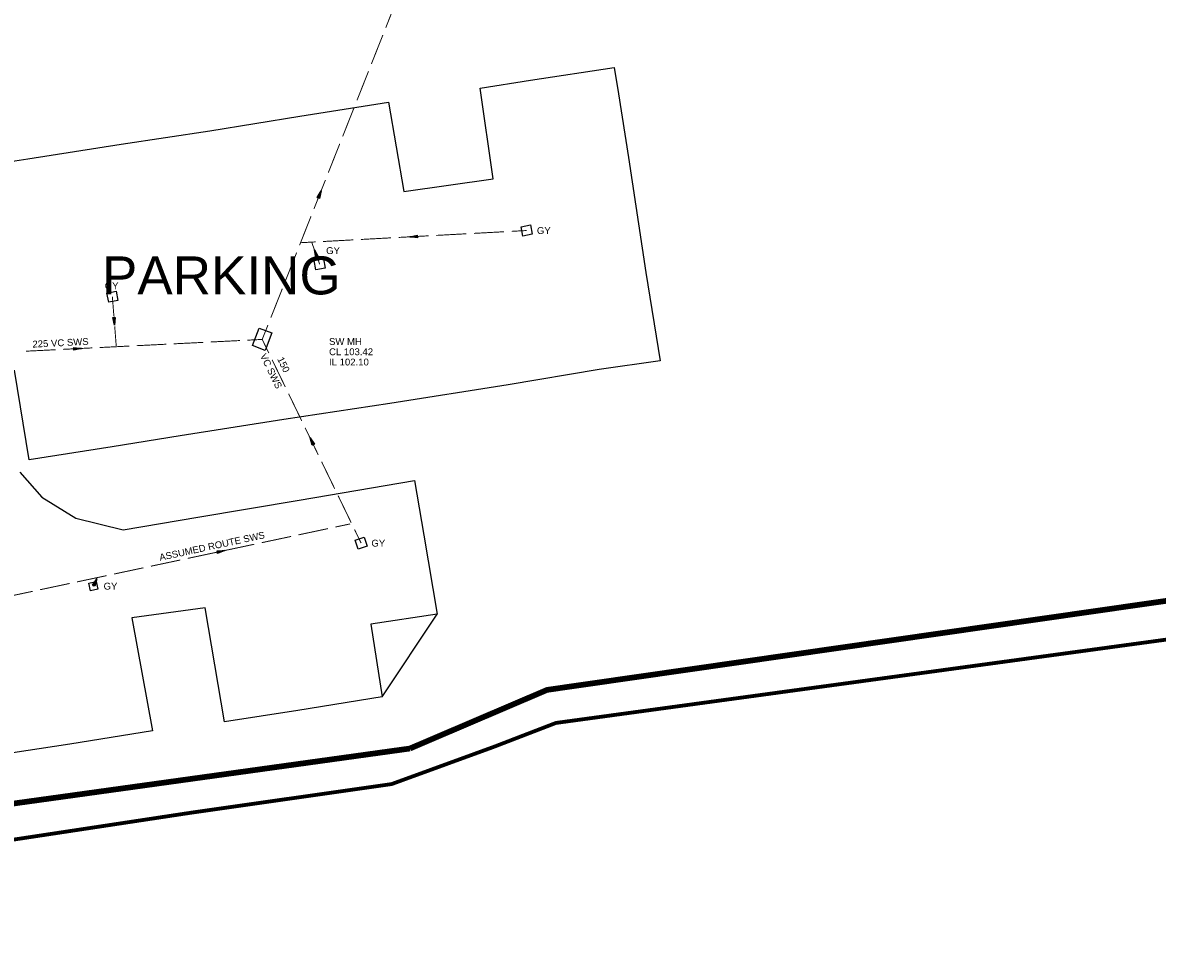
# Model space of a CAD drawing. Extents: x 14683 to 402730, y 286898 to 590920.
# Tile 23 of 39: x 262650 to 322406, y 308612 to 357712. Entities that reach past the tile are written whole.
import ezdxf

# ---------------------------------------------------------------- set-up
doc = ezdxf.new("R2010")
doc.units = 0
doc.header["$LTSCALE"] = 1500
doc.header["$MEASUREMENT"] = 0
doc.linetypes.add('01-SITE PLAN$0$ECL-001', pattern=[100, 50, 0, 50])
doc.linetypes.add('DASHED', pattern=[0.75, 0.5, -0.25])
doc.layers.get('0').update_dxf_attribs({"linetype": 'CONTINUOUS'})
for name, color, linetype in [('01-SITE PLAN$0$_NIBSC_A fence 3', 7, 'CONTINUOUS'), ('01-SITE PLAN$0$_NIBSC_A fence elect', 7, 'CONTINUOUS'), ('01-SITE PLAN$0$_NIBSC_A site plan', 7, 'CONTINUOUS'), ('01-SITE PLAN$0$_NIBSC_S text', 7, 'CONTINUOUS'), ('_NIBSC_PH sws', 160, 'DASHED'), ('_NIBSC_PH sws gulley', 210, 'CONTINUOUS'), ('_NIBSC_PH sws manholes', 160, 'CONTINUOUS'), ('_NIBSC_PH sws text', 160, 'CONTINUOUS'), ('Xref', 7, 'CONTINUOUS')]:
    doc.layers.add(name, color=color, linetype=linetype)
doc.styles.add('01-SITE PLAN$0$Standard', font='arial.ttf')
doc.styles.get("Standard").update_dxf_attribs({"font": 'arial.ttf'})

# ---------------------------------------------------------------- blocks, each defined once
blk = doc.blocks.new('ECBL96')
at = {"color": 0, "linetype": 'ByBlock'}
for points in [[(-0.17188, -0.5), (0, 0.5), (0.17188, -0.5), (-0.17188, -0.5)], [(0, 0.5), (-0.09375, -0.5), (0, -0.5), (0, 0.5), (0.07813, -0.5)]]:
    blk.add_lwpolyline(points, dxfattribs=at)
blk = doc.blocks.new('ECBL29')
at = {"color": 0, "linetype": 'ByBlock'}
blk.add_lwpolyline([(-0.5, -0.5), (-0.5, 0.5), (0.5, 0.5), (0.5, -0.5), (-0.5, -0.5)], dxfattribs=at)
blk = doc.blocks.new('01-SITE PLAN')
at = {"layer": '01-SITE PLAN$0$_NIBSC_A fence 3', "const_width": 200}
for points in [[(845940, 53741), (849182, 54989), (884428, 59800), (895686, 55899), (907342, 97721)], [(781077, 42856), (829926, 50257), (840531, 51771), (845940, 53741)]]:
    blk.add_lwpolyline(points, dxfattribs=at)
at = {"layer": '01-SITE PLAN$0$_NIBSC_A fence elect', "const_width": 300}
for points in [[(841490, 53642), (848719, 56730), (895370, 63436)], [(841490, 53642), (784100, 45680)]]:
    blk.add_lwpolyline(points, dxfattribs=at)
at = {"layer": '01-SITE PLAN$0$_NIBSC_A site plan', "linetype": '01-SITE PLAN$0$ECL-001'}
for p, q in [((847842, 88828), (852256, 89500)), ((852256, 89500), (852476, 88118)), ((845194, 88416), (847842, 88828)), ((845884, 83642), (845194, 88416)), ((852476, 88118), (853008, 84756)), ((835688, 86942), (840366, 87680)), ((840366, 87680), (841180, 82962)), ((830948, 86166), (835688, 86942)), ((826280, 85452), (830948, 86166)), ((821374, 84696), (826280, 85452)), ((818894, 84316), (821374, 84696)), ((853008, 84756), (853926, 78696)), ((841180, 82962), (845884, 83642)), ((853926, 78696), (854672, 74058)), ((821438, 68844), (820668, 73566)), ((851468, 73590), (846668, 72786)), ((854672, 74058), (851468, 73590)), ((846668, 72786), (840428, 71804)), ((840428, 71804), (834856, 70958)), ((834856, 70958), (829396, 70102)), ((829396, 70102), (825818, 69532)), ((825818, 69532), (821438, 68844)), ((820950, 68194), (822116, 66868)), ((835656, 66724), (841734, 67750)), ((841734, 67750), (842234, 64882)), ((822116, 66868), (823894, 65762)), ((830326, 65820), (835656, 66724)), ((823894, 65762), (826392, 65150)), ((826392, 65150), (830326, 65820)), ((842234, 64882), (842928, 60718)), ((830704, 61056), (826846, 60530)), ((831728, 55052), (830704, 61056)), ((826846, 60530), (827936, 54580)), ((840034, 56366), (835596, 55646)), ((835596, 55646), (831728, 55052)), ((827936, 54580), (823586, 53878)), ((823586, 53878), (817782, 52976))]:
    blk.add_line(p, q, dxfattribs=at)
at = {"layer": '01-SITE PLAN$0$_NIBSC_A site plan'}
blk.add_line((840034, 56366), (842928, 60718), dxfattribs=at)
blk.add_lwpolyline([(842928, 60718), (839440, 60185), (840034, 56366)], dxfattribs=at)
at = {"layer": '01-SITE PLAN$0$_NIBSC_A site plan', "style": '01-SITE PLAN$0$Standard', "flags": 3}
blk.add_attdef('ISI_MICROGDS_OBJECT_NAME', (687240, 149030), '', height=0.05, rotation=4.16905, dxfattribs=at)
at = {"layer": '01-SITE PLAN$0$_NIBSC_S text', "insert": (825274, 79551), "char_height": 2000, "width": 20217.21, "attachment_point": 1, "style": '01-SITE PLAN$0$Standard'}
blk.add_mtext('{\\Fhelv|c0;PARKING}', dxfattribs=at)

msp = doc.modelspace()

# ---------------------------------------------------------------- linework, layer by layer
at = {"layer": '_NIBSC_PH sws', "const_width": 50}
for points in [[(281770, 357445), (282375, 358971)], [(281014, 355537), (281619, 357063)], [(280258, 353629), (280863, 355155)], [(279501, 351721), (280106, 353247)], [(278745, 349813), (279350, 351339)], [(277988, 347905), (278594, 349431)], [(277232, 345997), (277837, 347523)], [(286016, 346599), (284428, 346513)], [(288001, 346706), (286413, 346620)], [(289191, 346770), (288398, 346727)], [(278077, 346171), (277283, 346128)], [(278045, 345674), (277879, 346128)], [(280062, 346278), (278474, 346192)], [(282047, 346385), (280459, 346299)], [(284031, 346492), (282444, 346406)], [(276476, 344089), (277081, 345615)], [(278293, 344992), (278128, 345447)], [(275719, 342181), (276324, 343707)], [(267373, 343286), (267455, 342249)], [(275265, 341036), (275568, 341799)], [(267496, 341731), (267577, 340694)], [(264768, 340514), (266323, 340591)], [(266712, 340610), (268267, 340688)], [(268656, 340707), (270211, 340785)], [(270600, 340804), (272155, 340881)], [(272544, 340901), (274099, 340978)], [(274488, 340998), (275265, 341036)], [(275613, 340321), (275265, 341036)], [(262824, 340417), (264379, 340494)], [(276481, 338534), (275786, 339964)], [(277349, 336746), (276655, 338176)], [(278218, 334958), (277523, 336388)], [(279086, 333171), (278391, 334601)], [(279954, 331383), (279260, 332813)], [(277176, 330747), (278731, 331077)], [(279120, 331159), (279897, 331324)], [(280475, 330310), (280128, 331025)], [(275232, 330334), (276787, 330664)], [(271345, 329509), (272900, 329839)], [(273288, 329922), (274843, 330252)], [(269401, 329096), (270956, 329426)], [(267457, 328684), (269012, 329014)], [(263569, 327859), (265124, 328189)], [(265513, 328271), (267068, 328601)], [(266371, 328046), (266569, 328452)], [(261625, 327446), (263180, 327776)]]:
    msp.add_lwpolyline(points, dxfattribs=at)
at = {"layer": '_NIBSC_PH sws manholes'}
msp.add_lwpolyline([(275773, 341376), (275419, 340462), (274747, 340722), (275101, 341634), (275773, 341376)], dxfattribs=at)

# ---------------------------------------------------------------- block references
at = {"layer": '_NIBSC_PH sws'}
for p, xscale, yscale, zscale, rotation in [((278291, 348668), 400.0000000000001, 400.0000000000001, 400.0000000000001, 338.37549), ((283237, 346449), 400, 400, 400, 93.08601999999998), ((278086, 345560), 400.0000000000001, 400.0000000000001, 400.0000000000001, 20.02359000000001), ((267475, 341990), 400.0000000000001, 400.0000000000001, 400.0000000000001, 184.50011), ((265545, 340552), 400, 400, 400, 272.8506499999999), ((277870, 335673), 400.0000000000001, 400.0000000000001, 400.0000000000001, 25.9075), ((273094, 329880), 400.0000000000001, 400.0000000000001, 400.0000000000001, 281.98285), ((266470, 328249), 400, 400, 400, 334.00222), ((266470, 328249), 10, 10, 10, 334.00222)]:
    msp.add_blockref('ECBL96', p, dxfattribs=dict(at, xscale=xscale, yscale=yscale, zscale=zscale, rotation=rotation))
at = {"layer": '_NIBSC_PH sws gulley'}
for p, xscale, yscale, zscale, rotation in [((289191, 346770), 500.0000000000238, 500.0000000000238, 500.0000000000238, 11.06066712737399), ((278293, 344992), 500.0000000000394, 500.0000000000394, 500.0000000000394, 11.45730493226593), ((267372, 343286), 500.0000000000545, 500.0000000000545, 500.0000000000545, 11.81573483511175), ((280477, 330309), 499.9999999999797, 499.9999999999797, 499.9999999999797, 17.2100373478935), ((266370, 328047), 399.9999999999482, 399.9999999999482, 399.9999999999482, 12.65899283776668)]:
    msp.add_blockref('ECBL29', p, dxfattribs=dict(at, xscale=xscale, yscale=yscale, zscale=zscale, rotation=rotation))
at = {"layer": 'Xref'}
msp.add_blockref('01-SITE PLAN', (-558449, 265856), dxfattribs=at)

# ---------------------------------------------------------------- texts
at = {"layer": '_NIBSC_PH sws gulley'}
for p in [(289731, 346590), (278632, 345533), (266970, 343682), (281015, 330130), (266911, 327866)]:
    msp.add_text('GY', height=360, dxfattribs=at).set_placement(p)
at = {"layer": '_NIBSC_PH sws text'}
for s, rotation, p in [('225 VC SWS', 2.88, (263171, 340605)), ('VC SWS', 295.92, (275140, 340185)), ('150 ', 295.92, (276044, 340008)), ('ASSUMED ROUTE SWS', 12.24, (269886, 329376))]:
    msp.add_text(s, height=360, rotation=rotation, dxfattribs=at).set_placement(p)
for s, p in [('SW MH', (278783, 340746)), ('CL 103.42', (278785, 340206)), ('IL 102.10', (278783, 339666))]:
    msp.add_text(s, height=360, dxfattribs=at).set_placement(p)

doc.saveas('drawing.dxf')
